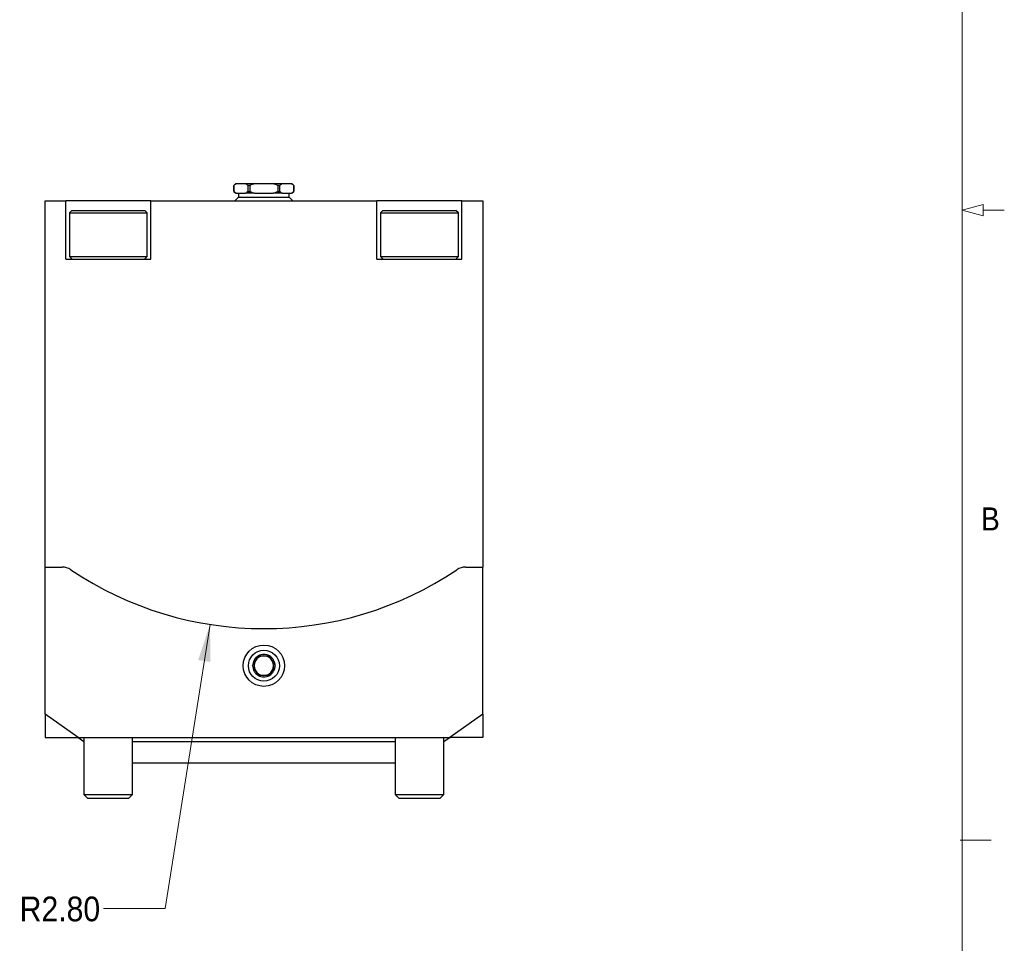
# Model space of a CAD drawing. Header units: inches. Extents: x 0.5 to 16.5, y 0.2 to 10.8.
# Tile 5 of 11: x 12.6 to 16.5, y 2.5 to 6.3. Entities that reach past the tile are written whole.
import ezdxf

# ---------------------------------------------------------------- set-up
doc = ezdxf.new("R2010")
doc.units = ezdxf.units.IN
doc.header["$MEASUREMENT"] = 0
doc.linetypes.add('SLD-Solid', pattern=[0])
doc.styles.add('SLDTEXTSTYLE2', font='GOTHIC.TTF', dxfattribs={"width": 0.913})
doc.dimstyles.new('SLDDIMSTYLE8', dxfattribs={"dimtxt": 0.1, "dimasz": 0.15, "dimexe": 0, "dimexo": 0.0625, "dimgap": 0.025, "dimtad": 0, "dimtih": 1, "dimtoh": 1, "dimlfac": 2, "dimrnd": 1e-09, "dimzin": 4, "dimdsep": 46, "dimtxsty": 'SLDTEXTSTYLE2', "dimsah": 1, "dimcen": 0, "dimadec": 0, "dimazin": 1, "dimtfac": 1, "dimtdec": 3, "dimtofl": 0, "dimtmove": 0, "dimatfit": 3, "dimfxl": 1, "dimfrac": 2, "dimtolj": 1, "dimtzin": 12, "dimarcsym": 0})

# ---------------------------------------------------------------- blocks, each defined once
blk = doc.blocks.new('_D_24')
at = {"color": 7, "linetype": 'SLD-Solid', "lineweight": 18}
for p, q in [((13.3296, 3.8229), (13.1486, 2.6728)), ((13.1486, 2.6728), (12.8986, 2.6728))]:
    blk.add_line(p, q, dxfattribs=at)
blk.add_solid([(13.3296, 3.8229), (13.2816, 3.6786), (13.331, 3.6708)], dxfattribs=at)
at = {"color": 7, "linetype": 'SLD-Solid', "lineweight": 18, "insert": (12.559, 2.7212), "char_height": 0.1, "attachment_point": 1, "style": 'SLDTEXTSTYLE2'}
blk.add_mtext('R2.80', dxfattribs=at)

msp = doc.modelspace()

# ---------------------------------------------------------------- linework, layer by layer
at = {"color": 7, "linetype": 'SLD-Solid', "lineweight": 18}
for p, q in [((16.375, 0.4), (16.375, 10.6)), ((16.375, 5.5), (16.46, 5.5228)), ((16.46, 5.5228), (16.46, 5.4772)), ((16.375, 5.5), (16.46, 5.4772)), ((16.46, 5.5), (16.545, 5.5)), ((16.3665, 2.95), (16.4915, 2.95))]:
    msp.add_line(p, q, dxfattribs=at)
at = {"color": 7, "linetype": 'SLD-Solid', "lineweight": 25}
for p, q in [((13.4339, 5.6074), (13.4264, 5.5999)), ((13.4264, 5.5999), (13.4264, 5.5756)), ((13.4265, 5.5999), (13.4264, 5.5999)), ((13.4265, 5.5756), (13.4265, 5.5999)), ((13.4339, 5.6074), (13.4359, 5.6074)), ((13.4359, 5.6074), (13.4732, 5.6074)), ((13.4732, 5.6074), (13.5102, 5.6074)), ((13.4914, 5.5999), (13.4826, 5.5999)), ((13.4826, 5.5999), (13.4826, 5.5756)), ((13.4914, 5.5756), (13.4914, 5.5999)), ((13.5102, 5.6074), (13.5847, 5.6074)), ((13.5847, 5.6074), (13.6217, 5.6074)), ((13.6123, 5.5999), (13.6035, 5.5999)), ((13.6035, 5.5999), (13.6035, 5.5756)), ((13.6123, 5.5756), (13.6123, 5.5999)), ((13.6217, 5.6074), (13.659, 5.6074)), ((13.659, 5.6074), (13.661, 5.6074)), ((13.6685, 5.5999), (13.661, 5.6074)), ((13.6684, 5.5999), (13.6684, 5.5756)), ((13.6685, 5.5999), (13.6684, 5.5999)), ((13.6685, 5.5756), (13.6685, 5.5999)), ((13.4264, 5.5756), (13.4339, 5.5681)), ((13.4264, 5.5756), (13.4265, 5.5756)), ((13.445, 5.5525), (13.4305, 5.5381)), ((13.4359, 5.5681), (13.4339, 5.5681)), ((13.4359, 5.5681), (13.4732, 5.5681)), ((13.445, 5.5681), (13.445, 5.5525)), ((13.445, 5.5525), (13.65, 5.5525)), ((13.5102, 5.5681), (13.4732, 5.5681)), ((13.4826, 5.5756), (13.4914, 5.5756)), ((13.5102, 5.5681), (13.5847, 5.5681)), ((13.6217, 5.5681), (13.5847, 5.5681)), ((13.6035, 5.5756), (13.6123, 5.5756)), ((13.6217, 5.5681), (13.659, 5.5681)), ((13.65, 5.5525), (13.65, 5.5681)), ((13.6644, 5.5381), (13.65, 5.5525)), ((13.661, 5.5681), (13.659, 5.5681)), ((13.661, 5.5681), (13.6685, 5.5756)), ((13.6684, 5.5756), (13.6685, 5.5756)), ((12.6616, 5.5381), (12.7453, 5.5381)), ((12.6616, 4.1173), (12.6616, 5.5381)), ((12.7453, 5.3018), (12.7453, 5.5381)), ((13.0898, 5.5381), (12.7453, 5.5381)), ((13.0898, 5.3018), (13.0898, 5.5381)), ((13.0898, 5.5381), (14.0051, 5.5381)), ((14.0051, 5.3018), (14.0051, 5.5381)), ((14.3496, 5.5381), (14.0051, 5.5381)), ((14.3496, 5.3018), (14.3496, 5.5381)), ((14.3496, 5.5381), (14.4333, 5.5381)), ((14.4333, 5.5381), (14.4333, 4.1173)), ((12.7699, 5.4987), (12.7601, 5.4888)), ((12.7601, 5.4888), (12.7601, 5.3117)), ((12.7601, 5.4888), (13.075, 5.4888)), ((12.7699, 5.4987), (13.0652, 5.4987)), ((13.075, 5.4888), (13.0652, 5.4987)), ((13.075, 5.3117), (13.075, 5.4888)), ((14.0297, 5.4987), (14.0199, 5.4888)), ((14.0199, 5.4888), (14.0199, 5.3117)), ((14.0199, 5.4888), (14.3349, 5.4888)), ((14.0297, 5.4987), (14.325, 5.4987)), ((14.3349, 5.4888), (14.325, 5.4987)), ((14.3349, 5.3117), (14.3349, 5.4888)), ((12.7453, 5.3018), (13.0898, 5.3018)), ((12.7601, 5.3117), (12.7699, 5.3018)), ((12.7601, 5.3117), (13.075, 5.3117)), ((13.0652, 5.3018), (13.075, 5.3117)), ((14.0051, 5.3018), (14.3496, 5.3018)), ((14.0199, 5.3117), (14.0297, 5.3018)), ((14.0199, 5.3117), (14.3349, 5.3117)), ((14.325, 5.3018), (14.3349, 5.3117)), ((12.6616, 4.0548), (12.6616, 4.1173)), ((14.4333, 4.1173), (14.4333, 4.0548)), ((12.6616, 3.4593), (12.6616, 4.0548)), ((12.6616, 4.0548), (12.7309, 4.0548)), ((14.364, 4.0548), (14.4333, 4.0548)), ((14.4333, 3.4593), (14.4333, 4.0548)), ((12.7952, 3.3658), (12.6616, 3.4593)), ((12.6616, 3.4593), (12.6616, 3.3658)), ((14.4333, 3.4593), (14.2997, 3.3658)), ((14.4333, 3.4593), (14.4333, 3.3658)), ((12.6616, 3.3658), (12.7952, 3.3658)), ((12.7952, 3.3658), (14.2997, 3.3658)), ((12.7952, 3.3658), (12.8093, 3.3559)), ((12.8093, 3.3559), (12.8186, 3.3494)), ((12.8186, 3.3494), (12.8191, 3.3494)), ((12.8186, 3.3494), (12.8191, 3.3491)), ((12.8191, 3.3658), (12.8191, 3.1345)), ((13.016, 3.1345), (13.016, 3.3658)), ((13.016, 3.3494), (14.079, 3.3494)), ((14.079, 3.3658), (14.079, 3.1345)), ((14.2758, 3.1345), (14.2758, 3.3658)), ((14.2758, 3.3494), (14.2763, 3.3494)), ((14.2758, 3.3491), (14.2763, 3.3494)), ((14.2763, 3.3494), (14.2856, 3.3559)), ((14.2856, 3.3559), (14.2997, 3.3658)), ((14.4333, 3.3658), (14.2997, 3.3658)), ((13.016, 3.2625), (14.079, 3.2625)), ((12.8191, 3.1345), (12.8339, 3.1198)), ((12.8191, 3.1345), (12.9175, 3.1345)), ((12.8339, 3.1198), (12.9175, 3.1198)), ((12.9175, 3.1345), (13.016, 3.1345)), ((12.9175, 3.1198), (13.0012, 3.1198)), ((13.0012, 3.1198), (13.016, 3.1345)), ((14.079, 3.1345), (14.0937, 3.1198)), ((14.079, 3.1345), (14.2758, 3.1345)), ((14.0937, 3.1198), (14.261, 3.1198)), ((14.261, 3.1198), (14.2758, 3.1345))]:
    msp.add_line(p, q, dxfattribs=at)
for radius in [0.0837, 0.0627]:
    msp.add_circle((13.5475, 3.6558), radius, dxfattribs=at)
for centre, radius, start, end in [((12.7309, 3.9923), 0.0625, 56.0849, 90), ((13.5475, 5.2067), 1.4009, 236.0849, 303.9151), ((14.364, 3.9923), 0.0625, 90, 123.9151), ((13.5475, 3.6558), 0.0455, 120, 180), ((13.5475, 3.6558), 0.0394, 150, 210), ((13.5475, 3.6558), 0.0394, 90, 150), ((13.5475, 3.6558), 0.0455, 60, 120), ((13.5475, 3.6558), 0.0394, 30, 90), ((13.5475, 3.6558), 0.0455, 0, 60), ((13.5475, 3.6558), 0.0394, 330, 30), ((13.5475, 3.6558), 0.0455, 180, 240), ((13.5475, 3.6558), 0.0394, 210, 270), ((13.5475, 3.6558), 0.0394, 270, 330), ((13.5475, 3.6558), 0.0455, 300, 0), ((13.5475, 3.6558), 0.0455, 240, 300)]:
    msp.add_arc(centre, radius, start, end, dxfattribs=at)
for points, knots in [([(13.4359, 5.6074), (13.4343, 5.6063), (13.4311, 5.6041), (13.428, 5.6013), (13.4265, 5.5999)], [0, 0, 0, 0, 0.499097, 1, 1, 1, 1]), ([(13.4826, 5.5999), (13.4811, 5.6013), (13.478, 5.6041), (13.4748, 5.6063), (13.4732, 5.6074)], [0, 0, 0, 0, 0.499192, 1, 1, 1, 1]), ([(13.5102, 5.6074), (13.507, 5.6063), (13.5006, 5.6041), (13.4945, 5.6013), (13.4914, 5.5999)], [0, 0, 0, 0, 0.499097, 1, 1, 1, 1]), ([(13.6035, 5.5999), (13.6005, 5.6013), (13.5943, 5.6041), (13.5879, 5.6063), (13.5847, 5.6074)], [0, 0, 0, 0, 0.499192, 1, 1, 1, 1]), ([(13.6217, 5.6074), (13.6201, 5.6063), (13.617, 5.6041), (13.6139, 5.6013), (13.6123, 5.5999)], [0, 0, 0, 0, 0.499097, 1, 1, 1, 1]), ([(13.6684, 5.5999), (13.6669, 5.6013), (13.6638, 5.6041), (13.6606, 5.6063), (13.659, 5.6074)], [0, 0, 0, 0, 0.499192, 1, 1, 1, 1]), ([(13.4265, 5.5756), (13.428, 5.5742), (13.4311, 5.5714), (13.4343, 5.5692), (13.4359, 5.5681)], [0, 0, 0, 0, 0.499192, 1, 1, 1, 1]), ([(13.4732, 5.5681), (13.4748, 5.5692), (13.478, 5.5714), (13.481, 5.5742), (13.4826, 5.5756)], [0, 0, 0, 0, 0.499097, 1, 1, 1, 1]), ([(13.4914, 5.5756), (13.4944, 5.5742), (13.5006, 5.5714), (13.507, 5.5692), (13.5102, 5.5681)], [0, 0, 0, 0, 0.499192, 1, 1, 1, 1]), ([(13.5847, 5.5681), (13.5879, 5.5692), (13.5943, 5.5714), (13.6005, 5.5742), (13.6035, 5.5756)], [0, 0, 0, 0, 0.499097, 1, 1, 1, 1]), ([(13.6123, 5.5756), (13.6139, 5.5742), (13.6169, 5.5714), (13.6201, 5.5692), (13.6217, 5.5681)], [0, 0, 0, 0, 0.499192, 1, 1, 1, 1]), ([(13.659, 5.5681), (13.6606, 5.5692), (13.6638, 5.5714), (13.6669, 5.5742), (13.6684, 5.5756)], [0, 0, 0, 0, 0.499097, 1, 1, 1, 1]), ([(13.502, 3.6558), (13.5028, 3.6572), (13.5043, 3.6598), (13.5067, 3.664), (13.5093, 3.6685), (13.5117, 3.6725), (13.5138, 3.6762), (13.5156, 3.6794), (13.5174, 3.6826), (13.5196, 3.6863), (13.5221, 3.6906), (13.5238, 3.6936), (13.5247, 3.6952)], [0, 0, 0, 0, 0.1080768, 0.2161041, 0.3279991, 0.4398183, 0.5166405, 0.593465, 0.6728329, 0.7522206, 0.8755427, 1, 1, 1, 1]), ([(13.5247, 3.6952), (13.5267, 3.6952), (13.5303, 3.6952), (13.5358, 3.6952), (13.5412, 3.6952), (13.5466, 3.6952), (13.5519, 3.6952), (13.5571, 3.6952), (13.5619, 3.6952), (13.5663, 3.6952), (13.5689, 3.6952), (13.5702, 3.6952)], [0, 0, 0, 0, 0.135058, 0.2512, 0.367613, 0.483459, 0.594182, 0.705418, 0.816364, 0.90817, 1, 1, 1, 1]), ([(13.5702, 3.6952), (13.571, 3.6939), (13.5725, 3.6912), (13.5749, 3.687), (13.5775, 3.6826), (13.5798, 3.6785), (13.5819, 3.6748), (13.5838, 3.6716), (13.5856, 3.6684), (13.5878, 3.6647), (13.5903, 3.6604), (13.592, 3.6574), (13.5929, 3.6558)], [0, 0, 0, 0, 0.107753, 0.216102, 0.327211, 0.43982, 0.516317, 0.593467, 0.672552, 0.752223, 0.875544, 1, 1, 1, 1]), ([(13.5247, 3.6164), (13.524, 3.6178), (13.5224, 3.6205), (13.52, 3.6247), (13.5174, 3.6291), (13.5151, 3.6332), (13.513, 3.6368), (13.5111, 3.64), (13.5093, 3.6432), (13.5071, 3.647), (13.5047, 3.6512), (13.5029, 3.6543), (13.502, 3.6558)], [0, 0, 0, 0, 0.108077, 0.216104, 0.327999, 0.439818, 0.51664, 0.593465, 0.672833, 0.752221, 0.875543, 1, 1, 1, 1]), ([(13.5929, 3.6558), (13.5921, 3.6545), (13.5906, 3.6518), (13.5882, 3.6476), (13.5856, 3.6432), (13.5833, 3.6391), (13.5812, 3.6354), (13.5793, 3.6323), (13.5775, 3.6291), (13.5753, 3.6253), (13.5728, 3.6211), (13.5711, 3.618), (13.5702, 3.6164)], [0, 0, 0, 0, 0.107753, 0.216102, 0.327211, 0.43982, 0.516317, 0.593467, 0.672552, 0.752223, 0.875544, 1, 1, 1, 1]), ([(13.5702, 3.6164), (13.5689, 3.6164), (13.5663, 3.6164), (13.5623, 3.6164), (13.5585, 3.6164), (13.5546, 3.6164), (13.5507, 3.6164), (13.5467, 3.6164), (13.5426, 3.6164), (13.5385, 3.6164), (13.5345, 3.6164), (13.5299, 3.6164), (13.5267, 3.6164), (13.5247, 3.6164)], [0, 0, 0, 0, 0.09162, 0.183584, 0.265554, 0.347501, 0.432025, 0.516536, 0.602144, 0.687771, 0.77636, 0.864979, 1, 1, 1, 1])]:
    msp.add_open_spline(points, degree=3, knots=knots, dxfattribs=at)

# ---------------------------------------------------------------- texts
at = {"color": 7, "linetype": 'Continuous', "lineweight": 0, "insert": (16.4503, 4.2969), "char_height": 0.0938, "attachment_point": 1, "style": 'SLDTEXTSTYLE2'}
msp.add_mtext('B', dxfattribs=at)

# ---------------------------------------------------------------- dimensions: what is measured, and where the dimension line sits
at = {"color": 7, "linetype": 'SLD-Solid', "lineweight": 18}
dim = msp.add_radius_dim(center=(13.5475, 5.2067), mpoint=(13.3296, 3.8229), dimstyle='SLDDIMSTYLE8', dxfattribs=at)
dim.commit()
dim.dimension.update_dxf_attribs({"geometry": '_D_24', "text_midpoint": (12.7288, 2.6728), "dimtype": 164})

doc.saveas('drawing.dxf')
